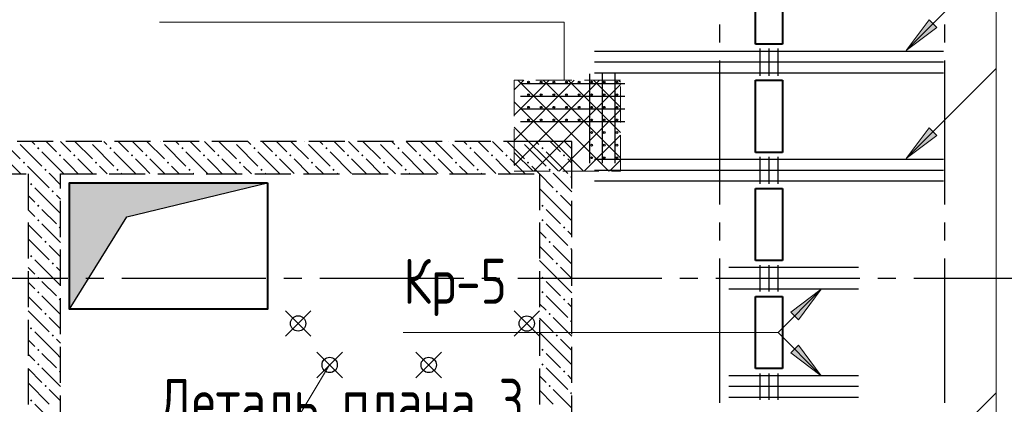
# Model space of a CAD drawing. Header units: millimetres. Extents: x 40580 to 1167576, y -220995 to 81020.
# Tile 176 of 256: x 491632 to 497101, y -93077 to -90942. Entities that reach past the tile are written whole.
import ezdxf

# ---------------------------------------------------------------- set-up
doc = ezdxf.new("R2010")
doc.units = ezdxf.units.MM
for name, pattern in [('______2', [270, 200, -70]), ('______5', [1100, 800, -100, 100, -100]), ('CENTER', [2, 1.25, -0.25, 0.25, -0.25])]:
    doc.linetypes.add(name, pattern=pattern)
for name, color, linetype, lineweight in [('S1 Стержни арматуры фон', 7, 'Continuous', 25), ('Standard', 7, 'Continuous', 25), ('Вспомогательная арматура', 52, 'Continuous', 25), ('ОСИ', 7, 'CENTER', 15), ('Основная', 7, 'Continuous', 40), ('Позиционная метка номер позиции', 7, 'Continuous', 13), ('Поперечное армирование AW фон', 7, 'Continuous', 25), ('Примечания', 7, 'Continuous', 13), ('Размерная линия_ общее', 7, 'Continuous', 25)]:
    doc.layers.add(name, color=color, linetype=linetype, lineweight=lineweight)
doc.layers.add('ЖБ Стена верхний уровень', color=7, linetype='______2', true_color=0x656565)
doc.layers.add('Тонкие', color=7, linetype='Continuous')
doc.layers.add('ФВ-2', color=7, linetype='Continuous')
doc.styles.add('GOST 2.304', font='isocpeur.ttf', dxfattribs={"width": 0.8})

msp = doc.modelspace()

# ---------------------------------------------------------------- hatches: boundary and pattern name
at = {"layer": 'ЖБ Стена верхний уровень', "linetype": 'Continuous', "lineweight": -3, "transparency": 33554687}
for points in [[(491729.3, -91655.3), (491735.8, -91648.8), (491742.3, -91655.3), (491735.8, -91661.8)], [(492019.1, -91618.5), (492015.8, -91621.8), (492012.4, -91618.5)], [(492129.3, -91655.3), (492135.8, -91648.8), (492142.3, -91655.3), (492135.8, -91661.8)], [(492419.1, -91618.5), (492415.8, -91621.8), (492412.4, -91618.5)], [(492529.3, -91655.3), (492535.8, -91648.8), (492542.3, -91655.3), (492535.8, -91661.8)], [(492819.1, -91618.5), (492815.8, -91621.8), (492812.4, -91618.5)], [(492929.3, -91655.3), (492935.8, -91648.8), (492942.3, -91655.3), (492935.8, -91661.8)], [(493219.1, -91618.5), (493215.8, -91621.8), (493212.4, -91618.5)], [(493329.3, -91655.3), (493335.8, -91648.8), (493342.3, -91655.3), (493335.8, -91661.8)], [(493619.1, -91618.5), (493615.8, -91621.8), (493612.4, -91618.5)], [(493729.3, -91655.3), (493735.8, -91648.8), (493742.3, -91655.3), (493735.8, -91661.8)], [(494019.1, -91618.5), (494015.8, -91621.8), (494012.4, -91618.5)], [(494129.3, -91655.3), (494135.8, -91648.8), (494142.3, -91655.3), (494135.8, -91661.8)], [(494419.1, -91618.5), (494415.8, -91621.8), (494412.4, -91618.5)], [(494529.3, -91655.3), (494535.8, -91648.8), (494542.3, -91655.3), (494535.8, -91661.8)], [(491849.3, -91695.3), (491855.8, -91688.8), (491862.3, -91695.3), (491855.8, -91701.8)], [(491929.3, -91695.3), (491935.8, -91688.8), (491942.3, -91695.3), (491935.8, -91701.8)], [(492249.3, -91695.3), (492255.8, -91688.8), (492262.3, -91695.3), (492255.8, -91701.8)], [(492329.3, -91695.3), (492335.8, -91688.8), (492342.3, -91695.3), (492335.8, -91701.8)], [(492649.3, -91695.3), (492655.8, -91688.8), (492662.3, -91695.3), (492655.8, -91701.8)], [(492729.3, -91695.3), (492735.8, -91688.8), (492742.3, -91695.3), (492735.8, -91701.8)], [(493049.3, -91695.3), (493055.8, -91688.8), (493062.3, -91695.3), (493055.8, -91701.8)], [(493129.3, -91695.3), (493135.8, -91688.8), (493142.3, -91695.3), (493135.8, -91701.8)], [(493449.3, -91695.3), (493455.8, -91688.8), (493462.3, -91695.3), (493455.8, -91701.8)], [(493529.3, -91695.3), (493535.8, -91688.8), (493542.3, -91695.3), (493535.8, -91701.8)], [(493849.3, -91695.3), (493855.8, -91688.8), (493862.3, -91695.3), (493855.8, -91701.8)], [(493929.3, -91695.3), (493935.8, -91688.8), (493942.3, -91695.3), (493935.8, -91701.8)], [(494249.3, -91695.3), (494255.8, -91688.8), (494262.3, -91695.3), (494255.8, -91701.8)], [(494329.3, -91695.3), (494335.8, -91688.8), (494342.3, -91695.3), (494335.8, -91701.8)], [(494649.3, -91695.3), (494655.8, -91688.8), (494662.3, -91695.3), (494655.8, -91701.8)], [(491649.3, -91735.3), (491655.8, -91728.8), (491662.3, -91735.3), (491655.8, -91741.8)], [(492049.3, -91735.3), (492055.8, -91728.8), (492062.3, -91735.3), (492055.8, -91741.8)], [(492449.3, -91735.3), (492455.8, -91728.8), (492462.3, -91735.3), (492455.8, -91741.8)], [(492849.3, -91735.3), (492855.8, -91728.8), (492862.3, -91735.3), (492855.8, -91741.8)], [(493249.3, -91735.3), (493255.8, -91728.8), (493262.3, -91735.3), (493255.8, -91741.8)], [(493649.3, -91735.3), (493655.8, -91728.8), (493662.3, -91735.3), (493655.8, -91741.8)], [(494049.3, -91735.3), (494055.8, -91728.8), (494062.3, -91735.3), (494055.8, -91741.8)], [(494449.3, -91735.3), (494455.8, -91728.8), (494462.3, -91735.3), (494455.8, -91741.8)], [(491769.3, -91775.3), (491775.8, -91768.8), (491782.3, -91775.3), (491775.8, -91781.8)], [(492169.3, -91775.3), (492175.8, -91768.8), (492182.3, -91775.3), (492175.8, -91781.8)], [(492569.3, -91775.3), (492575.8, -91768.8), (492582.3, -91775.3), (492575.8, -91781.8)], [(492969.3, -91775.3), (492975.8, -91768.8), (492982.3, -91775.3), (492975.8, -91781.8)], [(493369.3, -91775.3), (493375.8, -91768.8), (493382.3, -91775.3), (493375.8, -91781.8)], [(493769.3, -91775.3), (493775.8, -91768.8), (493782.3, -91775.3), (493775.8, -91781.8)], [(494169.3, -91775.3), (494175.8, -91768.8), (494182.3, -91775.3), (494175.8, -91781.8)], [(494569.3, -91775.3), (494575.8, -91768.8), (494582.3, -91775.3), (494575.8, -91781.8)], [(494689.3, -91815.3), (494695.8, -91808.8), (494698.8, -91811.9), (494698.8, -91818.8), (494695.8, -91821.8)], [(491689.3, -91855.3), (491695.8, -91848.8), (491702.3, -91855.3), (491695.8, -91861.8)], [(491809.3, -91895.3), (491815.8, -91888.8), (491822.3, -91895.3), (491815.8, -91901.8)], [(494609.3, -91895.3), (494615.8, -91888.8), (494622.3, -91895.3), (494615.8, -91901.8)], [(491729.3, -91975.3), (491735.8, -91968.8), (491742.3, -91975.3), (491735.8, -91981.8)], [(494529.3, -91975.3), (494535.8, -91968.8), (494542.3, -91975.3), (494535.8, -91981.8)], [(491729.3, -92055.3), (491735.8, -92048.8), (491742.3, -92055.3), (491735.8, -92061.8)], [(494529.3, -92055.3), (494535.8, -92048.8), (494542.3, -92055.3), (494535.8, -92061.8)], [(491849.3, -92095.3), (491855.8, -92088.8), (491858.8, -92091.9), (491858.8, -92098.8), (491855.8, -92101.8)], [(494649.3, -92095.3), (494655.8, -92088.8), (494662.3, -92095.3), (494655.8, -92101.8)], [(491769.3, -92175.3), (491775.8, -92168.8), (491782.3, -92175.3), (491775.8, -92181.8)], [(494569.3, -92175.3), (494575.8, -92168.8), (494582.3, -92175.3), (494575.8, -92181.8)], [(491689.3, -92255.3), (491695.8, -92248.8), (491702.3, -92255.3), (491695.8, -92261.8)], [(494689.3, -92215.3), (494695.8, -92208.8), (494698.8, -92211.9), (494698.8, -92218.8), (494695.8, -92221.8)], [(491809.3, -92295.3), (491815.8, -92288.8), (491822.3, -92295.3), (491815.8, -92301.8)], [(494609.3, -92295.3), (494615.8, -92288.8), (494622.3, -92295.3), (494615.8, -92301.8)], [(491729.3, -92375.3), (491735.8, -92368.8), (491742.3, -92375.3), (491735.8, -92381.8)], [(494529.3, -92375.3), (494535.8, -92368.8), (494542.3, -92375.3), (494535.8, -92381.8)], [(491729.3, -92455.3), (491735.8, -92448.8), (491742.3, -92455.3), (491735.8, -92461.8)], [(494529.3, -92455.3), (494535.8, -92448.8), (494542.3, -92455.3), (494535.8, -92461.8)], [(491849.3, -92495.3), (491855.8, -92488.8), (491858.8, -92491.9), (491858.8, -92498.8), (491855.8, -92501.8)], [(494649.3, -92495.3), (494655.8, -92488.8), (494662.3, -92495.3), (494655.8, -92501.8)], [(491769.3, -92575.3), (491775.8, -92568.8), (491782.3, -92575.3), (491775.8, -92581.8)], [(494569.3, -92575.3), (494575.8, -92568.8), (494582.3, -92575.3), (494575.8, -92581.8)], [(494689.3, -92615.3), (494695.8, -92608.8), (494698.8, -92611.9), (494698.8, -92618.8), (494695.8, -92621.8)], [(491689.3, -92655.3), (491695.8, -92648.8), (491702.3, -92655.3), (491695.8, -92661.8)], [(491809.3, -92695.3), (491815.8, -92688.8), (491822.3, -92695.3), (491815.8, -92701.8)], [(494609.3, -92695.3), (494615.8, -92688.8), (494622.3, -92695.3), (494615.8, -92701.8)], [(491729.3, -92775.3), (491735.8, -92768.8), (491742.3, -92775.3), (491735.8, -92781.8)], [(494529.3, -92775.3), (494535.8, -92768.8), (494542.3, -92775.3), (494535.8, -92781.8)], [(491729.3, -92855.3), (491735.8, -92848.8), (491742.3, -92855.3), (491735.8, -92861.8)], [(494529.3, -92855.3), (494535.8, -92848.8), (494542.3, -92855.3), (494535.8, -92861.8)], [(491849.3, -92895.3), (491855.8, -92888.8), (491858.8, -92891.9), (491858.8, -92898.8), (491855.8, -92901.8)], [(494649.3, -92895.3), (494655.8, -92888.8), (494662.3, -92895.3), (494655.8, -92901.8)], [(491769.3, -92975.3), (491775.8, -92968.8), (491782.3, -92975.3), (491775.8, -92981.8)], [(494569.3, -92975.3), (494575.8, -92968.8), (494582.3, -92975.3), (494575.8, -92981.8)], [(494689.3, -93015.3), (494695.8, -93008.8), (494698.8, -93011.9), (494698.8, -93018.8), (494695.8, -93021.8)], [(491689.3, -93055.3), (491695.8, -93048.8), (491702.3, -93055.3), (491695.8, -93061.8)]]:
    msp.add_hatch(color=7, dxfattribs=at).paths.add_polyline_path(points, flags=16)
at = {"layer": 'Позиционная метка номер позиции', "linetype": 'Continuous', "lineweight": 13, "transparency": 33554687}
for points in [[(496725.1, -90985.2), (496555.4, -91112.4), (496682.6, -90942.7)], [(496725.1, -91585.2), (496555.4, -91712.4), (496682.6, -91542.7)], [(495914.7, -92565.7), (496084.4, -92438.4), (495957.2, -92608.2)], [(495957.2, -92748.7), (496084.4, -92918.4), (495914.7, -92791.2)]]:
    msp.add_hatch(color=7, dxfattribs=at).paths.add_polyline_path(points, flags=16)
at = {"layer": 'ФВ-2'}
h = msp.add_hatch(color=256, dxfattribs=at)
h.dxf.hatch_style = 1
h.paths.add_polyline_path([(492618, -91942.5), (492227.2, -92036.6), (491908.8, -92548.5), (491908.8, -91868.5)])
h.paths.add_polyline_path([(492618, -91942.5), (491908.8, -91868.5), (491908.8, -91848.5), (493008.8, -91848.5)])

# ---------------------------------------------------------------- linework, layer by layer
at = {"color": 7, "linetype": 'Continuous', "lineweight": 25, "transparency": 33554687}
for centre in [(494458.8, -91288.4), (494528.8, -91288.4), (494598.8, -91288.4), (494668.8, -91288.4), (494738.8, -91288.4), (494808.8, -91288.4), (494878.8, -91288.4), (494948.8, -91288.4), (494458.8, -91358.4), (494528.8, -91358.4), (494598.8, -91358.4), (494668.8, -91358.4), (494738.8, -91358.4), (494808.8, -91358.4), (494878.8, -91358.4), (494948.8, -91358.4), (494458.8, -91428.4), (494528.8, -91428.4), (494598.8, -91428.4), (494668.8, -91428.4), (494738.8, -91428.4), (494808.8, -91428.4), (494878.8, -91428.4), (494948.8, -91428.4), (494458.8, -91498.4), (494528.8, -91498.4), (494598.8, -91498.4), (494668.8, -91498.4), (494738.8, -91498.4), (494808.8, -91498.4), (494878.8, -91498.4), (494948.8, -91498.4), (494808.8, -91568.4), (494878.8, -91568.4), (494948.8, -91568.4), (494808.8, -91638.4), (494878.8, -91638.4), (494948.8, -91638.4), (494808.8, -91708.4), (494878.8, -91708.4), (494948.8, -91708.4)]:
    msp.add_circle(centre, 5, dxfattribs=at)
for centre in [(493178.8, -92628.4), (494448.8, -92628.5), (493353.8, -92858.5), (493903.8, -92858.5)]:
    msp.add_circle(centre, 42.5)
at = {"layer": 'S1 Стержни арматуры фон', "color": 7, "linetype": 'Continuous', "lineweight": -3, "transparency": 33554687}
for p, q in [((496762.8, -91118.4), (494824.8, -91118.4)), ((496761.8, -91118.4), (494825.8, -91118.4)), ((496762.8, -91178.4), (494824.8, -91178.4)), ((496761.8, -91178.4), (494825.8, -91178.4)), ((496762.8, -91238.4), (494824.8, -91238.4)), ((496761.8, -91238.4), (494825.8, -91238.4)), ((496762.8, -91718.4), (494824.8, -91718.4)), ((496761.8, -91718.4), (494825.8, -91718.4)), ((496762.8, -91778.4), (494824.8, -91778.4)), ((496761.8, -91778.4), (494825.8, -91778.4)), ((496762.8, -91838.4), (494824.8, -91838.4)), ((496761.8, -91838.4), (494825.8, -91838.4)), ((495743.8, -92305.4), (495743.8, -92451.4)), ((495793.8, -92305.4), (495793.8, -92451.4)), ((495843.8, -92305.4), (495843.8, -92451.4)), ((496291.2, -92318.4), (495571.2, -92318.4)), ((496291.2, -92378.4), (495571.2, -92378.4)), ((496291.2, -92438.4), (495571.2, -92438.4)), ((495743.8, -92905.4), (495743.8, -93051.4)), ((495793.8, -92905.4), (495793.8, -93051.4)), ((495843.8, -92905.4), (495843.8, -93051.4)), ((496291.2, -92918.4), (495571.2, -92918.4)), ((496291.2, -92978.4), (495571.2, -92978.4)), ((496291.2, -93038.4), (495571.2, -93038.4))]:
    msp.add_line(p, q, dxfattribs=at)
at = {"layer": 'Вспомогательная арматура', "color": 7, "linetype": 'Continuous', "lineweight": 25, "transparency": 33554687}
for p, q in [((494798.8, -91738.4), (494798.8, -91243.4)), ((494868.8, -91738.4), (494868.8, -91243.4)), ((494938.8, -91738.4), (494938.8, -91243.4)), ((494993.8, -91298.4), (494413.8, -91298.4)), ((494993.8, -91368.4), (494413.8, -91368.4)), ((494993.8, -91438.4), (494413.8, -91438.4)), ((494993.8, -91508.4), (494413.8, -91508.4))]:
    msp.add_line(p, q, dxfattribs=at)
at = {"layer": 'ЖБ Стена верхний уровень', "color": 251, "linetype": '______2', "lineweight": -3, "true_color": 0x656565, "transparency": 33554687}
for p, q in [((494518.8, -91618.5), (490118.8, -91618.5)), ((494698.8, -91618.5), (494518.8, -91618.5)), ((494698.8, -91798.5), (494698.8, -91618.5)), ((490118.8, -91798.5), (491678.8, -91798.5)), ((491678.8, -91798.5), (491678.8, -93498.5)), ((491858.8, -91798.5), (494518.8, -91798.5)), ((491858.8, -93498.5), (491858.8, -91798.5)), ((494518.8, -91798.5), (494518.8, -93498.5)), ((494698.8, -93498.5), (494698.8, -91798.5))]:
    msp.add_line(p, q, dxfattribs=at)
at = {"layer": 'ЖБ Стена верхний уровень', "color": 9, "linetype": 'Continuous', "lineweight": -3, "true_color": 0xc7c7c7, "transparency": 33554687}
for p, q in [((491538.9, -91618.5), (491635.8, -91715.3)), ((491635.8, -91635.3), (491755.8, -91755.3)), ((491715.8, -91635.3), (491698.9, -91618.5)), ((491778.9, -91618.5), (491835.8, -91675.3)), ((491858.9, -91618.5), (491915.8, -91675.3)), ((491938.9, -91618.5), (492035.8, -91715.3)), ((492035.8, -91635.3), (492155.8, -91755.3)), ((492115.8, -91635.3), (492098.9, -91618.5)), ((492178.9, -91618.5), (492235.8, -91675.3)), ((492258.9, -91618.5), (492315.8, -91675.3)), ((492338.9, -91618.5), (492435.8, -91715.3)), ((492435.8, -91635.3), (492555.8, -91755.3)), ((492515.8, -91635.3), (492498.9, -91618.5)), ((492578.9, -91618.5), (492635.8, -91675.3)), ((492658.9, -91618.5), (492715.8, -91675.3)), ((492738.9, -91618.5), (492835.8, -91715.3)), ((492835.8, -91635.3), (492955.8, -91755.3)), ((492915.8, -91635.3), (492898.9, -91618.5)), ((492978.9, -91618.5), (493035.8, -91675.3)), ((493058.9, -91618.5), (493115.8, -91675.3)), ((493138.9, -91618.5), (493235.8, -91715.3)), ((493235.8, -91635.3), (493355.8, -91755.3)), ((493315.8, -91635.3), (493298.9, -91618.5)), ((493378.9, -91618.5), (493435.8, -91675.3)), ((493458.9, -91618.5), (493515.8, -91675.3)), ((493538.9, -91618.5), (493635.8, -91715.3)), ((493635.8, -91635.3), (493755.8, -91755.3)), ((493715.8, -91635.3), (493698.9, -91618.5)), ((493778.9, -91618.5), (493835.8, -91675.3)), ((493858.9, -91618.5), (493915.8, -91675.3)), ((493938.9, -91618.5), (494035.8, -91715.3)), ((494035.8, -91635.3), (494155.8, -91755.3)), ((494115.8, -91635.3), (494098.9, -91618.5)), ((494178.9, -91618.5), (494235.8, -91675.3)), ((494258.9, -91618.5), (494315.8, -91675.3)), ((494338.9, -91618.5), (494435.8, -91715.3)), ((494435.8, -91635.3), (494518.8, -91718.4)), ((494515.8, -91635.3), (494498.9, -91618.5)), ((494578.9, -91618.5), (494635.8, -91675.3)), ((494658.9, -91618.5), (494698.8, -91658.4)), ((491755.8, -91675.3), (491875.8, -91795.3)), ((492155.8, -91675.3), (492275.8, -91795.3)), ((492555.8, -91675.3), (492675.8, -91795.3)), ((492955.8, -91675.3), (493075.8, -91795.3)), ((493355.8, -91675.3), (493475.8, -91795.3)), ((493755.8, -91675.3), (493875.8, -91795.3)), ((494155.8, -91675.3), (494275.8, -91795.3)), ((494555.8, -91675.3), (494675.8, -91795.3)), ((491555.8, -91715.3), (491638.9, -91798.5)), ((491675.8, -91755.3), (491718.9, -91798.5)), ((491915.8, -91755.3), (491875.8, -91715.3)), ((491955.8, -91795.3), (491915.8, -91755.3)), ((491955.8, -91715.3), (492038.9, -91798.5)), ((492075.8, -91755.3), (492118.9, -91798.5)), ((492315.8, -91755.3), (492275.8, -91715.3)), ((492355.8, -91795.3), (492315.8, -91755.3)), ((492355.8, -91715.3), (492438.9, -91798.5)), ((492475.8, -91755.3), (492518.9, -91798.5)), ((492715.8, -91755.3), (492675.8, -91715.3)), ((492755.8, -91795.3), (492715.8, -91755.3)), ((492755.8, -91715.3), (492838.9, -91798.5)), ((492875.8, -91755.3), (492918.9, -91798.5)), ((493115.8, -91755.3), (493075.8, -91715.3)), ((493155.8, -91795.3), (493115.8, -91755.3)), ((493155.8, -91715.3), (493238.9, -91798.5)), ((493275.8, -91755.3), (493318.9, -91798.5)), ((493515.8, -91755.3), (493475.8, -91715.3)), ((493555.8, -91795.3), (493515.8, -91755.3)), ((493555.8, -91715.3), (493638.9, -91798.5)), ((493675.8, -91755.3), (493718.9, -91798.5)), ((493915.8, -91755.3), (493875.8, -91715.3)), ((493955.8, -91795.3), (493915.8, -91755.3)), ((493955.8, -91715.3), (494038.9, -91798.5)), ((494075.8, -91755.3), (494118.9, -91798.5)), ((494315.8, -91755.3), (494275.8, -91715.3)), ((494355.8, -91795.3), (494315.8, -91755.3)), ((494355.8, -91715.3), (494438.9, -91798.5)), ((494475.8, -91755.3), (494518.8, -91798.4)), ((494518.8, -91718.4), (494555.8, -91755.3)), ((494698.8, -91738.4), (494675.8, -91715.3)), ((491718.9, -91798.5), (491795.8, -91875.3)), ((491798.9, -91798.5), (491795.8, -91795.3)), ((491858.8, -91858.4), (491798.9, -91798.5)), ((492198.9, -91798.5), (492195.8, -91795.3)), ((492598.9, -91798.5), (492595.8, -91795.3)), ((492998.9, -91798.5), (492995.8, -91795.3)), ((493398.9, -91798.5), (493395.8, -91795.3)), ((493798.9, -91798.5), (493795.8, -91795.3)), ((494198.9, -91798.5), (494195.8, -91795.3)), ((494518.8, -91798.4), (494518.9, -91798.5)), ((494518.9, -91798.5), (494595.8, -91875.3)), ((494598.9, -91798.5), (494595.8, -91795.3)), ((494698.8, -91898.4), (494598.9, -91798.5)), ((491678.8, -91918.4), (491715.8, -91955.3)), ((491835.8, -91995.3), (491715.8, -91875.3)), ((491835.8, -91915.3), (491858.8, -91938.4)), ((494635.8, -91995.3), (494518.8, -91878.4)), ((494635.8, -91915.3), (494698.8, -91978.4)), ((491715.8, -92035.3), (491678.8, -91998.4)), ((491755.8, -91995.3), (491835.8, -92075.3)), ((491835.8, -91995.3), (491858.8, -92018.4)), ((494555.8, -91995.3), (494635.8, -92075.3)), ((494635.8, -91995.3), (494698.8, -92058.4)), ((491678.8, -92078.4), (491755.8, -92155.3)), ((491755.8, -92075.3), (491858.8, -92178.4)), ((494555.8, -92075.3), (494675.8, -92195.3)), ((494518.8, -92118.4), (494555.8, -92155.3)), ((494698.8, -92138.4), (494675.8, -92115.3)), ((491678.8, -92158.4), (491795.8, -92275.3)), ((491858.8, -92258.4), (491795.8, -92195.3)), ((494698.8, -92298.4), (494595.8, -92195.3)), ((494518.8, -92198.4), (494595.8, -92275.3)), ((491835.8, -92395.3), (491715.8, -92275.3)), ((494635.8, -92395.3), (494518.8, -92278.4)), ((491678.8, -92318.4), (491715.8, -92355.3)), ((491835.8, -92315.3), (491858.8, -92338.4)), ((494635.8, -92315.3), (494698.8, -92378.4)), ((491715.8, -92435.3), (491678.8, -92398.4)), ((491755.8, -92395.3), (491835.8, -92475.3)), ((491835.8, -92395.3), (491858.8, -92418.4)), ((494555.8, -92395.3), (494635.8, -92475.3)), ((494635.8, -92395.3), (494698.8, -92458.4)), ((491678.8, -92478.4), (491755.8, -92555.3)), ((491755.8, -92475.3), (491858.8, -92578.4)), ((494518.8, -92518.4), (494555.8, -92555.3)), ((494555.8, -92475.3), (494675.8, -92595.3)), ((494698.8, -92538.4), (494675.8, -92515.3)), ((491678.8, -92558.4), (491795.8, -92675.3)), ((491858.8, -92658.4), (491795.8, -92595.3)), ((494518.8, -92598.4), (494595.8, -92675.3)), ((494698.8, -92698.4), (494595.8, -92595.3)), ((491835.8, -92795.3), (491715.8, -92675.3)), ((494635.8, -92795.3), (494518.8, -92678.4)), ((491678.8, -92718.4), (491715.8, -92755.3)), ((491835.8, -92715.3), (491858.8, -92738.4)), ((494635.8, -92715.3), (494698.8, -92778.4)), ((491715.8, -92835.3), (491678.8, -92798.4)), ((491755.8, -92795.3), (491835.8, -92875.3)), ((491835.8, -92795.3), (491858.8, -92818.4)), ((494555.8, -92795.3), (494635.8, -92875.3)), ((494635.8, -92795.3), (494698.8, -92858.4)), ((491678.8, -92878.4), (491755.8, -92955.3)), ((491755.8, -92875.3), (491858.8, -92978.4)), ((494555.8, -92875.3), (494675.8, -92995.3)), ((491678.8, -92958.4), (491795.8, -93075.3)), ((494518.8, -92918.4), (494555.8, -92955.3)), ((494698.8, -92938.4), (494675.8, -92915.3)), ((491858.8, -93058.4), (491795.8, -92995.3)), ((494518.8, -92998.4), (494595.8, -93075.3)), ((494698.8, -93098.4), (494595.8, -92995.3)), ((491835.8, -93195.3), (491715.8, -93075.3))]:
    msp.add_line(p, q, dxfattribs=at)
at = {"layer": 'ОСИ', "color": 8, "linetype": '______5', "lineweight": -3, "transparency": 33554687}
for p, q in [((495518.8, -87868.4), (495518.8, -121308.4)), ((496768.8, -87868.4), (496768.8, -121308.4)), ((497398.8, -92378.4), (488068.3, -92378.4))]:
    msp.add_line(p, q, dxfattribs=at)
at = {"layer": 'Основная', "transparency": 33554687}
for p, q in [((495718.8, -91078.5), (495718.8, -90678.5)), ((495868.8, -90678.5), (495868.8, -91078.5)), ((495868.8, -91078.5), (495718.8, -91078.5)), ((495718.8, -91678.5), (495718.8, -91278.5)), ((495718.8, -91278.5), (495868.8, -91278.5)), ((495868.8, -91278.5), (495868.8, -91678.5)), ((495868.8, -91678.5), (495718.8, -91678.5)), ((495718.8, -91878.5), (495868.8, -91878.5)), ((495718.8, -92278.5), (495718.8, -91878.5)), ((495868.8, -91878.5), (495868.8, -92278.5)), ((495868.8, -92278.5), (495718.8, -92278.5)), ((495718.8, -92878.5), (495718.8, -92478.5)), ((495718.8, -92478.5), (495868.8, -92478.5)), ((495868.8, -92478.5), (495868.8, -92878.5)), ((495868.8, -92878.5), (495718.8, -92878.5))]:
    msp.add_line(p, q, dxfattribs=at)
msp.add_lwpolyline([(493008.8, -91848.5), (493008.8, -92548.5), (491908.8, -92548.5), (491908.8, -91848.5)], close=True, dxfattribs=at)
at = {"layer": 'Позиционная метка номер позиции', "color": 7, "linetype": 'Continuous', "lineweight": 13, "transparency": 33554687}
for p, q in [((496555.4, -91112.4), (497055.4, -90612.4)), ((496555.4, -91112.4), (496682.6, -90942.7)), ((496725.1, -90985.2), (496555.4, -91112.4)), ((496682.6, -90942.7), (496725.1, -90985.2)), ((496703.8, -90964), (496714.5, -90953.3)), ((496555.4, -91112.4), (496555.4, -91112.4)), ((496555.4, -91112.4), (496555.4, -91112.4)), ((496555.4, -91112.4), (496555.4, -91112.4)), ((496555.4, -91712.4), (497055.4, -91212.4)), ((496555.4, -91712.4), (496682.6, -91542.7)), ((496725.1, -91585.2), (496555.4, -91712.4)), ((496682.6, -91542.7), (496725.1, -91585.2)), ((496703.8, -91564), (496714.5, -91553.3)), ((496555.4, -91712.4), (496555.4, -91712.4)), ((496555.4, -91712.4), (496555.4, -91712.4)), ((496555.4, -91712.4), (496555.4, -91712.4)), ((495914.7, -92565.7), (496084.4, -92438.4)), ((496084.4, -92438.4), (495957.2, -92608.2)), ((496084.4, -92438.4), (496084.4, -92438.4)), ((496084.4, -92438.4), (496084.4, -92438.4)), ((496084.4, -92438.4), (496084.4, -92438.4)), ((495957.2, -92608.2), (495914.7, -92565.7)), ((495936, -92586.9), (495925.4, -92597.5)), ((495914.7, -92791.2), (495957.2, -92748.7)), ((496084.4, -92918.4), (495914.7, -92791.2)), ((495936, -92769.9), (495925.4, -92759.3)), ((495957.2, -92748.7), (496084.4, -92918.4)), ((496084.4, -92918.4), (496084.4, -92918.4)), ((496084.4, -92918.4), (496084.4, -92918.4)), ((496084.4, -92918.4), (496084.4, -92918.4)), ((496555.4, -93512.4), (497055.4, -93012.4))]:
    msp.add_line(p, q, dxfattribs=at)
for points in [[(496555.4, -95918.4), (497055.4, -95418.4), (497055.4, -87766.1), (497855.4, -87766.1)], [(496084.4, -92438.4), (495844.5, -92678.4), (493762.9, -92678.4)], [(496084.4, -92918.4), (495844.5, -92678.4), (493762.9, -92678.4)]]:
    msp.add_lwpolyline(points, dxfattribs=at)
at = {"layer": 'Поперечное армирование AW фон', "color": 7, "linetype": 'Continuous', "lineweight": -3, "transparency": 33554687}
for p, q in [((495743.8, -91102.9), (495743.8, -91253.9)), ((495793.8, -91102.9), (495793.8, -91253.9)), ((495843.8, -91102.9), (495843.8, -91253.9)), ((495743.8, -91702.9), (495743.8, -91853.9)), ((495793.8, -91702.9), (495793.8, -91853.9)), ((495843.8, -91702.9), (495843.8, -91853.9))]:
    msp.add_line(p, q, dxfattribs=at)
at = {"layer": 'Примечания', "color": 252, "linetype": 'Continuous', "lineweight": 13, "true_color": 0x8f8f8f, "transparency": 33554687}
for p, q in [((494378.8, -91332.3), (494432.6, -91278.4)), ((494378.8, -91472.3), (494572.6, -91278.4)), ((494378.8, -91612.3), (494712.6, -91278.4)), ((494378.8, -91752.3), (494852.6, -91278.4)), ((494398.9, -91278.4), (494903.9, -91783.4)), ((494487.6, -91783.4), (494968.8, -91302.3)), ((494538.9, -91278.4), (494968.8, -91708.3)), ((494678.9, -91278.4), (494968.8, -91568.4)), ((494818.9, -91278.4), (494968.8, -91428.3)), ((494958.9, -91278.4), (494968.8, -91288.3)), ((494378.8, -91398.3), (494763.9, -91783.4)), ((494627.6, -91783.4), (494968.8, -91442.3)), ((494378.8, -91538.4), (494623.9, -91783.4)), ((494767.6, -91783.4), (494968.8, -91582.3)), ((494378.8, -91678.4), (494483.9, -91783.4)), ((494907.6, -91783.4), (494968.8, -91722.3))]:
    msp.add_line(p, q, dxfattribs=at)
at = {"layer": 'Примечания', "color": 7, "linetype": '______2', "lineweight": 13, "transparency": 33554687}
for p, q in [((494968.8, -91278.4), (494378.8, -91278.4)), ((494378.8, -91278.4), (494378.8, -91783.4)), ((494968.8, -91783.4), (494968.8, -91278.4)), ((494378.8, -91783.4), (494968.8, -91783.4))]:
    msp.add_line(p, q, dxfattribs=at)
at = {"layer": 'Примечания', "color": 7, "linetype": 'Continuous', "lineweight": 13, "transparency": 33554687}
for p, q in [((493249.5, -92699.1), (493108.1, -92557.6)), ((493108.1, -92699.1), (493249.5, -92557.6)), ((494519.5, -92699.2), (494378.1, -92557.8)), ((494378.1, -92699.2), (494519.5, -92557.8)), ((493424.5, -92929.2), (493283.1, -92787.7)), ((493283.1, -92929.2), (493424.5, -92787.7)), ((493974.5, -92929.2), (493833.1, -92787.7)), ((493833.1, -92929.2), (493974.5, -92787.7)), ((493353.8, -92858.5), (492311, -94593.6))]:
    msp.add_line(p, q, dxfattribs=at)
msp.add_lwpolyline([(492408.3, -90955.3), (494655.5, -90955.3), (494655.5, -91278.4)], dxfattribs=at)
at = {"layer": 'Размерная линия_ общее', "color": 7, "linetype": 'Continuous', "lineweight": 18, "transparency": 33554687}
for p, q in [((493231.9, -92681.4), (493125.8, -92575.3)), ((493125.8, -92681.4), (493231.9, -92575.3)), ((494501.9, -92681.6), (494395.8, -92575.5)), ((494395.8, -92681.6), (494501.9, -92575.5)), ((493406.9, -92911.5), (493300.8, -92805.4)), ((493300.8, -92911.5), (493406.9, -92805.4)), ((493956.9, -92911.5), (493850.8, -92805.4)), ((493850.8, -92911.5), (493956.9, -92805.4))]:
    msp.add_line(p, q, dxfattribs=at)
at = {"layer": 'Тонкие'}
for p, q in [((492227.2, -92036.6), (493008.8, -91848.5)), ((491908.8, -92548.5), (492227.2, -92036.6))]:
    msp.add_line(p, q, dxfattribs=at)

# ---------------------------------------------------------------- texts
at = {"layer": 'Standard', "color": 7, "linetype": 'Continuous', "lineweight": 25, "transparency": 33554687, "insert": (493762.9, -92586.8), "char_height": 250, "width": 711.255, "attachment_point": 7, "style": 'GOST 2.304'}
msp.add_mtext('Кр-5', dxfattribs=at)
at = {"layer": 'Примечания', "color": 7, "linetype": 'Continuous', "lineweight": 25, "transparency": 33554687, "insert": (492408.3, -93236.7), "char_height": 250, "width": 2132.446, "attachment_point": 7, "style": 'GOST 2.304'}
msp.add_mtext('Деталь\\~плана\\~3', dxfattribs=at)

doc.saveas('drawing.dxf')
